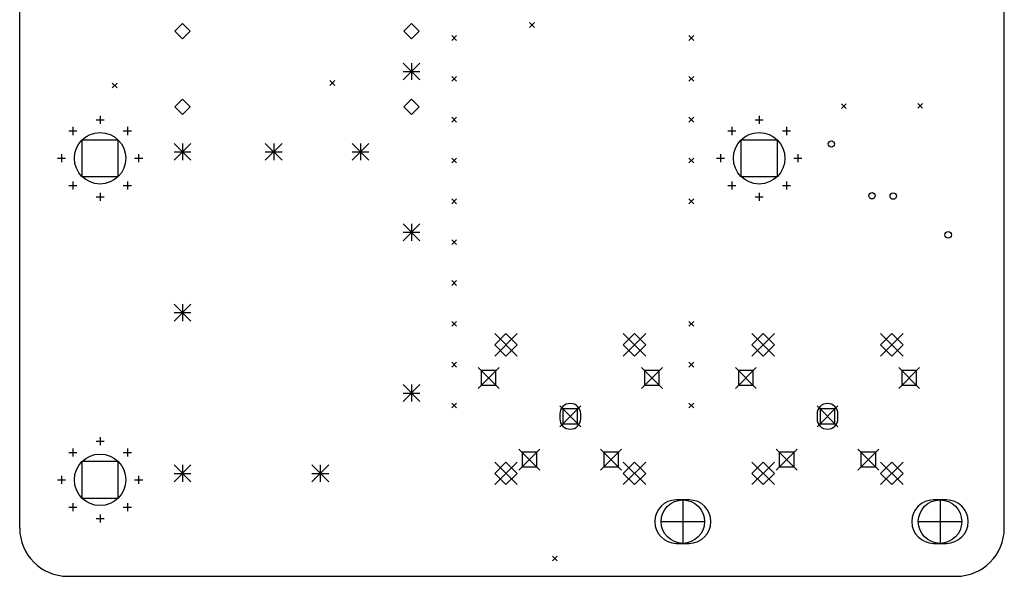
# Model space of a CAD drawing. Extents: x -2 to 64, y -138 to 1.
# Tile 4 of 5: x 0 to 61, y -103 to -68. Entities that reach past the tile are written whole.
import ezdxf

# ---------------------------------------------------------------- set-up
doc = ezdxf.new("R2010")
doc.units = 0
doc.layers.add('BLACK', color=7, linetype='CONTINUOUS')

msp = doc.modelspace()

# ---------------------------------------------------------------- linework, layer by layer
at = {"layer": 'BLACK', "linetype": 'CONTINUOUS'}
for p, q in [((0, -100), (0, -2)), ((61.25, -100), (61.25, -64)), ((31.72, -68.56), (32.02, -68.86)), ((32.02, -68.56), (31.72, -68.86)), ((10.125, -68.625), (9.65, -69.1)), ((9.65, -69.1), (10.125, -69.575)), ((10.6, -69.1), (10.125, -68.625)), ((10.125, -69.575), (10.6, -69.1)), ((24.375, -68.625), (23.9, -69.1)), ((23.9, -69.1), (24.375, -69.575)), ((24.85, -69.1), (24.375, -68.625)), ((24.375, -69.575), (24.85, -69.1)), ((26.88, -69.37), (27.18, -69.67)), ((27.18, -69.37), (26.88, -69.67)), ((41.63, -69.37), (41.93, -69.67)), ((41.93, -69.37), (41.63, -69.67)), ((23.85, -71.075), (24.9, -72.125)), ((24.9, -71.075), (23.85, -72.125)), ((23.85, -71.6), (24.9, -71.6)), ((24.375, -71.075), (24.375, -72.125)), ((19.3, -72.17), (19.6, -72.47)), ((19.6, -72.17), (19.3, -72.47)), ((26.88, -71.91), (27.18, -72.21)), ((27.18, -71.91), (26.88, -72.21)), ((41.63, -71.91), (41.93, -72.21)), ((41.93, -71.91), (41.63, -72.21)), ((5.7625, -72.32), (6.0625, -72.62)), ((6.0625, -72.32), (5.7625, -72.62)), ((10.125, -73.325), (9.65, -73.8)), ((10.6, -73.8), (10.125, -73.325)), ((24.375, -73.325), (23.9, -73.8)), ((24.85, -73.8), (24.375, -73.325)), ((9.65, -73.8), (10.125, -74.275)), ((10.125, -74.275), (10.6, -73.8)), ((23.9, -73.8), (24.375, -74.275)), ((24.375, -74.275), (24.85, -73.8)), ((51.12, -73.61), (51.42, -73.91)), ((51.42, -73.61), (51.12, -73.91)), ((55.87, -73.59), (56.17, -73.89)), ((56.17, -73.59), (55.87, -73.89)), ((4.75, -74.6), (5.25, -74.6)), ((5, -74.35), (5, -74.85)), ((26.88, -74.45), (27.18, -74.75)), ((27.18, -74.45), (26.88, -74.75)), ((41.63, -74.45), (41.93, -74.75)), ((41.93, -74.45), (41.63, -74.75)), ((45.75, -74.6), (46.25, -74.6)), ((46, -74.35), (46, -74.85)), ((3.05294, -75.3029), (3.55294, -75.3029)), ((3.30294, -75.0529), (3.30294, -75.5529)), ((6.44706, -75.3029), (6.94706, -75.3029)), ((6.69706, -75.0529), (6.69706, -75.5529)), ((44.0529, -75.3029), (44.5529, -75.3029)), ((44.3029, -75.0529), (44.3029, -75.5529)), ((47.4471, -75.3029), (47.9471, -75.3029)), ((47.6971, -75.0529), (47.6971, -75.5529)), ((6.13138, -75.8686), (3.86862, -75.8686)), ((3.86862, -75.8686), (3.86862, -78.1314)), ((6.13138, -78.1314), (6.13138, -75.8686)), ((47.1314, -75.8686), (44.8686, -75.8686)), ((44.8686, -75.8686), (44.8686, -78.1314)), ((47.1314, -78.1314), (47.1314, -75.8686)), ((9.6, -76.075), (10.65, -77.125)), ((10.65, -76.075), (9.6, -77.125)), ((10.125, -76.075), (10.125, -77.125)), ((15.275, -76.075), (16.325, -77.125)), ((16.325, -76.075), (15.275, -77.125)), ((15.8, -76.075), (15.8, -77.125)), ((20.675, -76.075), (21.725, -77.125)), ((21.725, -76.075), (20.675, -77.125)), ((21.2, -76.075), (21.2, -77.125)), ((2.35, -77), (2.85, -77)), ((2.6, -76.75), (2.6, -77.25)), ((7.15, -77), (7.65, -77)), ((7.4, -76.75), (7.4, -77.25)), ((9.6, -76.6), (10.65, -76.6)), ((15.275, -76.6), (16.325, -76.6)), ((20.675, -76.6), (21.725, -76.6)), ((26.88, -76.99), (27.18, -77.29)), ((27.18, -76.99), (26.88, -77.29)), ((41.63, -76.99), (41.93, -77.29)), ((41.93, -76.99), (41.63, -77.29)), ((43.35, -77), (43.85, -77)), ((43.6, -76.75), (43.6, -77.25)), ((48.15, -77), (48.65, -77)), ((48.4, -76.75), (48.4, -77.25)), ((3.86862, -78.1314), (6.13138, -78.1314)), ((44.8686, -78.1314), (47.1314, -78.1314)), ((3.05294, -78.6971), (3.55294, -78.6971)), ((3.30294, -78.4471), (3.30294, -78.9471)), ((6.44706, -78.6971), (6.94706, -78.6971)), ((6.69706, -78.4471), (6.69706, -78.9471)), ((44.0529, -78.6971), (44.5529, -78.6971)), ((44.3029, -78.4471), (44.3029, -78.9471)), ((47.4471, -78.6971), (47.9471, -78.6971)), ((47.6971, -78.4471), (47.6971, -78.9471)), ((4.75, -79.4), (5.25, -79.4)), ((5, -79.15), (5, -79.65)), ((26.88, -79.53), (27.18, -79.83)), ((27.18, -79.53), (26.88, -79.83)), ((41.63, -79.53), (41.93, -79.83)), ((41.93, -79.53), (41.63, -79.83)), ((45.75, -79.4), (46.25, -79.4)), ((46, -79.15), (46, -79.65)), ((23.85, -81.075), (24.9, -82.125)), ((24.9, -81.075), (23.85, -82.125)), ((24.375, -81.075), (24.375, -82.125)), ((23.85, -81.6), (24.9, -81.6)), ((26.88, -82.07), (27.18, -82.37)), ((27.18, -82.07), (26.88, -82.37)), ((26.88, -84.61), (27.18, -84.91)), ((27.18, -84.61), (26.88, -84.91)), ((9.6, -86.075), (10.65, -87.125)), ((10.65, -86.075), (9.6, -87.125)), ((10.125, -86.075), (10.125, -87.125)), ((9.6, -86.6), (10.65, -86.6)), ((26.88, -87.15), (27.18, -87.45)), ((27.18, -87.15), (26.88, -87.45)), ((41.63, -87.15), (41.93, -87.45)), ((41.93, -87.15), (41.63, -87.45)), ((29.55, -87.9), (30.95, -89.3)), ((30.95, -87.9), (29.55, -89.3)), ((30.25, -87.9), (29.55, -88.6)), ((30.95, -88.6), (30.25, -87.9)), ((37.55, -87.9), (38.95, -89.3)), ((38.95, -87.9), (37.55, -89.3)), ((38.25, -87.9), (37.55, -88.6)), ((38.95, -88.6), (38.25, -87.9)), ((45.55, -87.9), (46.95, -89.3)), ((46.95, -87.9), (45.55, -89.3)), ((46.25, -87.9), (45.55, -88.6)), ((46.95, -88.6), (46.25, -87.9)), ((53.55, -87.9), (54.95, -89.3)), ((54.95, -87.9), (53.55, -89.3)), ((54.25, -87.9), (53.55, -88.6)), ((54.95, -88.6), (54.25, -87.9)), ((29.55, -88.6), (30.25, -89.3)), ((30.25, -89.3), (30.95, -88.6)), ((37.55, -88.6), (38.25, -89.3)), ((38.25, -89.3), (38.95, -88.6)), ((45.55, -88.6), (46.25, -89.3)), ((46.25, -89.3), (46.95, -88.6)), ((53.55, -88.6), (54.25, -89.3)), ((54.25, -89.3), (54.95, -88.6)), ((26.88, -89.69), (27.18, -89.99)), ((27.18, -89.69), (26.88, -89.99)), ((28.52, -90.01), (29.82, -91.31)), ((29.82, -90.01), (28.52, -91.31)), ((38.68, -90.01), (39.98, -91.31)), ((39.98, -90.01), (38.68, -91.31)), ((41.63, -89.69), (41.93, -89.99)), ((41.93, -89.69), (41.63, -89.99)), ((44.52, -90.01), (45.82, -91.31)), ((45.82, -90.01), (44.52, -91.31)), ((54.68, -90.01), (55.98, -91.31)), ((55.98, -90.01), (54.68, -91.31)), ((29.6296, -90.2004), (28.7104, -90.2004)), ((28.7104, -90.2004), (28.7104, -91.1196)), ((29.6296, -91.1196), (29.6296, -90.2004)), ((39.7896, -90.2004), (38.8704, -90.2004)), ((38.8704, -90.2004), (38.8704, -91.1196)), ((39.7896, -91.1196), (39.7896, -90.2004)), ((45.6296, -90.2004), (44.7104, -90.2004)), ((44.7104, -90.2004), (44.7104, -91.1196)), ((45.6296, -91.1196), (45.6296, -90.2004)), ((55.7896, -90.2004), (54.8704, -90.2004)), ((54.8704, -90.2004), (54.8704, -91.1196)), ((55.7896, -91.1196), (55.7896, -90.2004)), ((23.85, -91.075), (24.9, -92.125)), ((24.9, -91.075), (23.85, -92.125)), ((24.375, -91.075), (24.375, -92.125)), ((28.7104, -91.1196), (29.6296, -91.1196)), ((38.8704, -91.1196), (39.7896, -91.1196)), ((44.7104, -91.1196), (45.6296, -91.1196)), ((54.8704, -91.1196), (55.7896, -91.1196)), ((23.85, -91.6), (24.9, -91.6)), ((26.88, -92.23), (27.18, -92.53)), ((27.18, -92.23), (26.88, -92.53)), ((33.6, -92.4), (34.9, -93.7)), ((34.9, -92.4), (33.6, -93.7)), ((41.63, -92.23), (41.93, -92.53)), ((41.93, -92.23), (41.63, -92.53)), ((49.6, -92.4), (50.9, -93.7)), ((50.9, -92.4), (49.6, -93.7)), ((33.6, -92.9), (33.6, -93.2)), ((34.7096, -92.5904), (33.7904, -92.5904)), ((33.7904, -92.5904), (33.7904, -93.5096)), ((34.7096, -93.5096), (34.7096, -92.5904)), ((34.9, -93.2), (34.9, -92.9)), ((49.6, -92.9), (49.6, -93.2)), ((50.7096, -92.5904), (49.7904, -92.5904)), ((49.7904, -92.5904), (49.7904, -93.5096)), ((50.7096, -93.5096), (50.7096, -92.5904)), ((50.9, -93.2), (50.9, -92.9)), ((33.7904, -93.5096), (34.7096, -93.5096)), ((49.7904, -93.5096), (50.7096, -93.5096)), ((4.75, -94.6), (5.25, -94.6)), ((5, -94.35), (5, -94.85)), ((3.05294, -95.3029), (3.55294, -95.3029)), ((3.30294, -95.0529), (3.30294, -95.5529)), ((6.44706, -95.3029), (6.94706, -95.3029)), ((6.69706, -95.0529), (6.69706, -95.5529)), ((31.06, -95.09), (32.36, -96.39)), ((32.36, -95.09), (31.06, -96.39)), ((32.1696, -95.2804), (31.2504, -95.2804)), ((31.2504, -95.2804), (31.2504, -96.1996)), ((32.1696, -96.1996), (32.1696, -95.2804)), ((36.14, -95.09), (37.44, -96.39)), ((37.44, -95.09), (36.14, -96.39)), ((37.2496, -95.2804), (36.3304, -95.2804)), ((36.3304, -95.2804), (36.3304, -96.1996)), ((37.2496, -96.1996), (37.2496, -95.2804)), ((47.06, -95.09), (48.36, -96.39)), ((48.36, -95.09), (47.06, -96.39)), ((48.1696, -95.2804), (47.2504, -95.2804)), ((47.2504, -95.2804), (47.2504, -96.1996)), ((48.1696, -96.1996), (48.1696, -95.2804)), ((52.14, -95.09), (53.44, -96.39)), ((53.44, -95.09), (52.14, -96.39)), ((53.2496, -95.2804), (52.3304, -95.2804)), ((52.3304, -95.2804), (52.3304, -96.1996)), ((53.2496, -96.1996), (53.2496, -95.2804)), ((6.13138, -95.8686), (3.86862, -95.8686)), ((3.86862, -95.8686), (3.86862, -98.1314)), ((6.13138, -98.1314), (6.13138, -95.8686)), ((9.6, -96.075), (10.65, -97.125)), ((10.65, -96.075), (9.6, -97.125)), ((10.125, -96.075), (10.125, -97.125)), ((18.175, -96.075), (19.225, -97.125)), ((19.225, -96.075), (18.175, -97.125)), ((18.7, -96.075), (18.7, -97.125)), ((29.55, -95.9), (30.95, -97.3)), ((30.95, -95.9), (29.55, -97.3)), ((30.25, -95.9), (29.55, -96.6)), ((30.95, -96.6), (30.25, -95.9)), ((37.55, -95.9), (38.95, -97.3)), ((38.95, -95.9), (37.55, -97.3)), ((38.25, -95.9), (37.55, -96.6)), ((38.95, -96.6), (38.25, -95.9)), ((45.55, -95.9), (46.95, -97.3)), ((46.95, -95.9), (45.55, -97.3)), ((46.25, -95.9), (45.55, -96.6)), ((46.95, -96.6), (46.25, -95.9)), ((53.55, -95.9), (54.95, -97.3)), ((54.95, -95.9), (53.55, -97.3)), ((54.25, -95.9), (53.55, -96.6)), ((54.95, -96.6), (54.25, -95.9)), ((2.6, -96.75), (2.6, -97.25)), ((7.4, -96.75), (7.4, -97.25)), ((9.6, -96.6), (10.65, -96.6)), ((18.175, -96.6), (19.225, -96.6)), ((29.55, -96.6), (30.25, -97.3)), ((30.25, -97.3), (30.95, -96.6)), ((31.2504, -96.1996), (32.1696, -96.1996)), ((36.3304, -96.1996), (37.2496, -96.1996)), ((37.55, -96.6), (38.25, -97.3)), ((38.25, -97.3), (38.95, -96.6)), ((45.55, -96.6), (46.25, -97.3)), ((46.25, -97.3), (46.95, -96.6)), ((47.2504, -96.1996), (48.1696, -96.1996)), ((52.3304, -96.1996), (53.2496, -96.1996)), ((53.55, -96.6), (54.25, -97.3)), ((54.25, -97.3), (54.95, -96.6)), ((2.35, -97), (2.85, -97)), ((7.15, -97), (7.65, -97)), ((3.30294, -98.4471), (3.30294, -98.9471)), ((3.86862, -98.1314), (6.13138, -98.1314)), ((6.69706, -98.4471), (6.69706, -98.9471)), ((41.65, -98.25), (40.85, -98.25)), ((41.25, -98.25), (41.25, -100.95)), ((57.65, -98.25), (56.85, -98.25)), ((57.25, -98.25), (57.25, -100.95)), ((3.05294, -98.6971), (3.55294, -98.6971)), ((5, -99.15), (5, -99.65)), ((6.44706, -98.6971), (6.94706, -98.6971)), ((4.75, -99.4), (5.25, -99.4)), ((39.9, -99.6), (42.6, -99.6)), ((55.9, -99.6), (58.6, -99.6)), ((40.85, -100.95), (41.65, -100.95)), ((56.85, -100.95), (57.65, -100.95)), ((33.1425, -101.74), (33.4425, -102.04)), ((33.4425, -101.74), (33.1425, -102.04)), ((3, -103), (58.25, -103))]:
    msp.add_line(p, q, dxfattribs=at)
at = {"layer": 'BLACK'}
for centre, radius in [((5, -77), 1.6), ((46, -77), 1.6), ((50.49, -76.11), 0.2), ((53.02, -79.33), 0.2), ((54.34, -79.35), 0.2), ((57.76, -81.76), 0.2), ((5, -97), 1.6), ((41.25, -99.6), 1.35), ((57.25, -99.6), 1.35)]:
    msp.add_circle(centre, radius, dxfattribs=at)
for centre, radius, start, end in [((34.25, -92.9), 0.65, 360, 540), ((50.25, -92.9), 0.65, 360, 540), ((34.25, -93.2), 0.65, 180, 360), ((50.25, -93.2), 0.65, 180, 360), ((40.85, -99.6), 1.35, 450, 630), ((41.65, -99.6), 1.35, 270, 450), ((56.85, -99.6), 1.35, 450, 630), ((57.65, -99.6), 1.35, 270, 450), ((3, -100), 3, -180, -90), ((58.25, -100), 3, -90, 0)]:
    msp.add_arc(centre, radius, start, end, dxfattribs=at)

doc.saveas('drawing.dxf')
